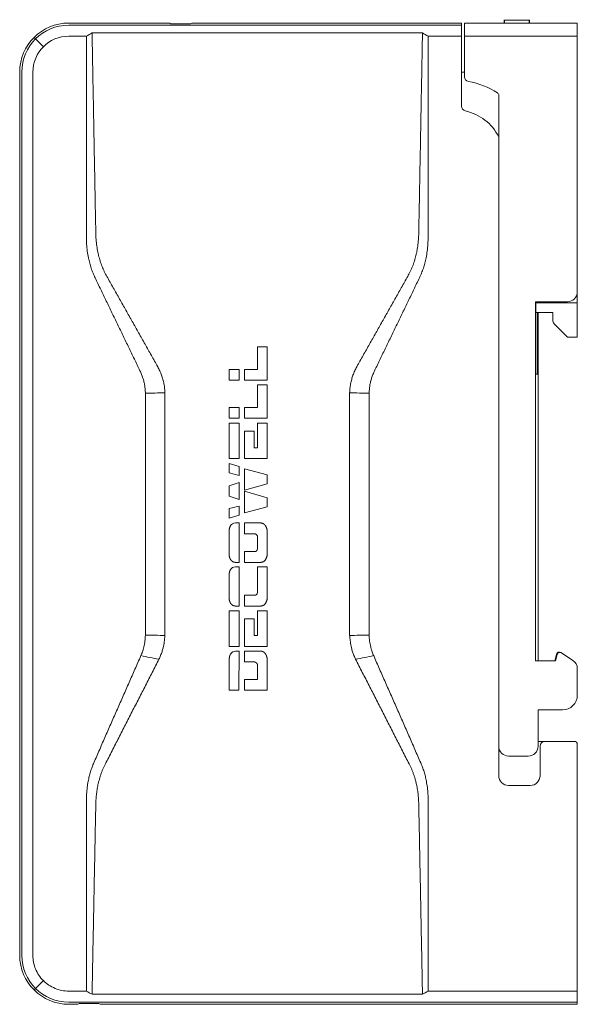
# Model space of a CAD drawing. Header units: millimetres. Extents: x 89 to 260, y 89 to 206.
# Tile 1 of 2: x 89 to 146, y 105 to 206. Entities that reach past the tile are written whole.
import ezdxf

# ---------------------------------------------------------------- set-up
doc = ezdxf.new("R2010")
doc.units = ezdxf.units.MM
doc.layers.add('11', color=7, linetype='Continuous', true_color=0xffffff)

msp = doc.modelspace()

# ---------------------------------------------------------------- linework, layer by layer
at = {"layer": '11', "color": 155, "linetype": 'Continuous', "lineweight": 18}
for p, q in [((138.38, 205.72), (138.38, 205.38)), ((140.96, 205.38), (140.96, 205.72)), ((94.02, 205.38), (104.3, 205.38)), ((94.02, 205.16), (134.02, 205.16)), ((104.3, 205.38), (104.43, 205.29)), ((104.43, 205.29), (106.43, 205.29)), ((106.43, 205.29), (106.56, 205.38)), ((106.56, 205.38), (134.02, 205.38)), ((134.02, 205.38), (134.02, 205.16)), ((134.02, 204.04), (134.02, 205.16)), ((134.32, 204.04), (134.32, 205.38)), ((134.32, 205.38), (145.82, 205.38)), ((138.42, 205.38), (138.42, 205.68)), ((140.92, 205.38), (140.92, 205.68)), ((145.82, 205.38), (145.82, 204.04)), ((121.72, 204.37), (96.39, 204.37)), ((130.05, 204.37), (121.72, 204.37)), ((131.23, 204.04), (130.63, 204.04)), ((134.02, 196.91), (134.02, 204.04)), ((134.32, 199.91), (134.32, 204.04)), ((145.82, 204.04), (134.32, 204.04)), ((145.82, 204.04), (145.82, 177.98)), ((89.02, 110.38), (89.02, 200.38)), ((89.24, 110.38), (89.24, 200.38)), ((90.36, 110.38), (90.36, 200.38)), ((134.02, 200.38), (134.32, 200.38)), ((137.82, 131.68), (137.82, 198.01)), ((137.82, 193.78), (137.82, 128.68)), ((145.8, 177.78), (145.82, 177.78)), ((145.82, 177.78), (145.82, 176.88)), ((144.82, 176.98), (141.55, 176.98)), ((145.82, 176.88), (141.59, 176.88)), ((145.82, 176.88), (145.82, 173.38)), ((143.32, 175.09), (143.32, 175.88)), ((144.82, 173.38), (143.47, 174.74)), ((145.82, 173.38), (144.82, 173.38)), ((114.23, 172.38), (113.25, 172.38)), ((113.25, 172.38), (113.25, 170.07)), ((114.23, 168.97), (114.23, 172.38)), ((111.36, 170.07), (110.36, 170.07)), ((110.36, 170.07), (110.36, 168.97)), ((111.36, 168.97), (111.36, 170.07)), ((111.91, 170.07), (111.91, 168.97)), ((113.25, 170.07), (111.91, 170.07)), ((141.61, 169.61), (141.76, 169.61)), ((110.36, 168.97), (111.36, 168.97)), ((111.91, 168.97), (114.23, 168.97)), ((114.23, 168.51), (113.25, 168.51)), ((113.25, 168.51), (113.25, 166.2)), ((114.23, 165.11), (114.23, 168.51)), ((111.36, 166.2), (110.36, 166.2)), ((110.36, 166.2), (110.36, 165.11)), ((111.36, 165.11), (111.36, 166.2)), ((111.91, 166.2), (111.91, 165.11)), ((113.25, 166.2), (111.91, 166.2)), ((110.36, 165.11), (111.36, 165.11)), ((111.36, 164.61), (110.36, 164.61)), ((110.36, 164.61), (110.36, 161)), ((111.36, 161), (111.36, 164.61)), ((111.91, 165.11), (114.23, 165.11)), ((114.23, 164.61), (113.25, 164.61)), ((113.25, 164.61), (113.25, 162.09)), ((114.23, 161), (114.23, 164.61)), ((111.92, 163.79), (111.92, 161)), ((112.91, 163.79), (111.92, 163.79)), ((112.91, 162.09), (112.91, 163.79)), ((113.25, 162.09), (112.91, 162.09)), ((110.36, 161), (111.36, 161)), ((111.92, 161), (114.23, 161)), ((111.38, 160.2), (110.36, 160.49)), ((110.36, 160.49), (110.36, 159.53)), ((111.38, 159.28), (111.38, 160.2)), ((111.91, 159.94), (111.91, 157.76)), ((114.23, 159.33), (111.91, 159.94)), ((110.36, 159.53), (111.38, 159.28)), ((111.38, 158.56), (110.36, 158.23)), ((111.38, 156.82), (111.38, 158.56)), ((114.23, 158.42), (114.23, 159.33)), ((110.36, 158.23), (110.36, 157.17)), ((111.91, 157.76), (114.23, 158.42)), ((114.23, 157.01), (111.91, 157.67)), ((111.91, 157.67), (111.91, 155.47)), ((110.36, 157.17), (111.38, 156.82)), ((114.23, 156.09), (114.23, 157.01)), ((111.36, 156.15), (110.36, 155.9)), ((110.36, 155.9), (110.36, 154.93)), ((111.36, 155.23), (111.36, 156.15)), ((111.91, 155.47), (114.23, 156.09)), ((110.36, 154.93), (111.36, 155.23)), ((110.36, 153.65), (110.36, 151.2)), ((111.36, 154.43), (110.99, 154.43)), ((111.36, 150.42), (111.36, 154.43)), ((113.57, 154.43), (111.91, 154.43)), ((111.91, 154.43), (111.91, 153.34)), ((114.23, 151.2), (114.23, 153.65)), ((111.91, 153.34), (112.91, 153.34)), ((113.25, 153.01), (113.25, 151.78)), ((112.91, 151.51), (111.91, 151.51)), ((111.91, 151.51), (111.91, 150.42)), ((113.25, 151.78), (113.22, 151.71)), ((111.36, 149.95), (110.99, 149.95)), ((111.01, 150.42), (111.36, 150.42)), ((111.36, 145.97), (111.36, 149.95)), ((111.91, 150.42), (113.57, 150.42)), ((114.23, 149.95), (113.25, 149.95)), ((113.25, 149.95), (113.25, 147.33)), ((114.23, 146.75), (114.23, 149.95)), ((110.36, 149.17), (110.36, 146.75)), ((112.91, 147.06), (111.91, 147.06)), ((111.91, 147.06), (111.91, 145.97)), ((113.25, 147.33), (113.22, 147.26)), ((111.01, 145.97), (111.36, 145.97)), ((111.91, 145.97), (113.57, 145.97)), ((111.36, 145.47), (110.36, 145.47)), ((110.36, 145.47), (110.36, 141.86)), ((111.36, 141.86), (111.36, 145.47)), ((112.91, 144.65), (111.92, 144.65)), ((111.92, 144.65), (111.92, 141.86)), ((112.91, 142.95), (112.91, 144.65)), ((113.25, 145.47), (113.25, 142.95)), ((114.23, 145.47), (113.25, 145.47)), ((114.23, 141.86), (114.23, 145.47)), ((113.25, 142.95), (112.91, 142.95)), ((110.36, 141.86), (111.36, 141.86)), ((111.92, 141.86), (114.23, 141.86)), ((110.37, 140.58), (110.36, 137.38)), ((111.36, 141.37), (111, 141.37)), ((111.35, 137.38), (111.36, 141.37)), ((113.57, 141.37), (111.91, 141.37)), ((111.91, 141.37), (111.91, 140.27)), ((114.23, 137.38), (114.23, 140.58)), ((143.7, 141.06), (143.52, 140.38)), ((143.76, 141.02), (143.59, 140.38)), ((144.16, 141.23), (144.22, 141.19)), ((145.37, 140.43), (144.22, 141.19)), ((111.91, 140.27), (112.91, 140.27)), ((113.25, 139.95), (113.25, 138.48)), ((143.59, 140.38), (141.55, 140.38)), ((145.82, 136.88), (145.82, 139.59)), ((113.25, 138.48), (111.91, 138.48)), ((111.91, 138.48), (111.91, 137.38)), ((110.36, 137.38), (111.35, 137.38)), ((111.91, 137.38), (114.23, 137.38)), ((141.82, 135.38), (144.32, 135.38)), ((142.52, 132.18), (141.82, 132.18)), ((145.52, 132.18), (142.52, 132.18)), ((145.82, 131.88), (145.82, 106.72)), ((140.82, 130.68), (138.82, 130.68)), ((141.02, 127.68), (138.82, 127.68)), ((94.02, 106.72), (95.81, 106.72)), ((96.39, 106.4), (121.72, 106.4)), ((121.72, 106.4), (130.05, 106.4)), ((130.63, 106.72), (145.82, 106.72)), ((145.82, 106.72), (145.82, 105.6)), ((145.82, 105.6), (94.02, 105.6)), ((94.95, 105.38), (94.02, 105.38)), ((95.08, 105.47), (94.95, 105.38)), ((97.08, 105.47), (95.08, 105.47)), ((97.21, 105.38), (97.08, 105.47)), ((145.82, 105.38), (97.21, 105.38)), ((145.82, 105.6), (145.82, 105.38))]:
    msp.add_line(p, q, dxfattribs=at)
at = {"layer": '11', "color": 155, "linetype": 'Continuous', "lineweight": 13}
for p, q in [((90.64, 203.76), (90.48, 203.92)), ((91.43, 202.97), (90.64, 203.76)), ((90.64, 107), (91.43, 107.8)), ((90.48, 106.85), (90.64, 107))]:
    msp.add_line(p, q, dxfattribs=at)
at = {"layer": '11', "color": 155, "linetype": 'Continuous', "lineweight": 18}
for centre, radius, start, end in [((94.02, 200.38), 5, 90, 180), ((94.02, 200.38), 4.78, 90, 180), ((94.02, 200.38), 3.66, 90, 180), ((134.82, 199.91), 0.5, 180, 259.9545), ((133.33, 191.51), 8.03, 57.1983, 79.9545), ((137.52, 198.01), 0.3, 0, 57.1983), ((134.52, 196.91), 0.5, 180, 257.5961), ((133.33, 191.51), 5.03, 26.86, 77.5961), ((144.82, 177.98), 1, 270, 0), ((143.82, 175.09), 0.5, 180, 225), ((110.99, 153.86), 0.571, 90, 148.5718), ((110.99, 149.38), 0.571, 90, 148.5716), ((111, 140.79), 0.571, 90, 148.5714), ((144.82, 139.59), 1, 0, 56.5601), ((144.32, 136.88), 1.5, 270, 0), ((138.82, 131.68), 1, 180, 270), ((140.82, 131.68), 1, 270, 0), ((142.52, 131.68), 0.5, 90, 180), ((145.52, 131.88), 0.3, 0, 90), ((138.82, 128.68), 1, 180, 270), ((141.02, 128.68), 1, 270, 360), ((94.02, 110.38), 5, 180, 270), ((94.02, 110.38), 4.78, 180, 270)]:
    msp.add_arc(centre, radius, start, end, dxfattribs=at)
for centre in [(143.99, 140.98), (144.05, 140.94)]:
    msp.add_ellipse(centre, major_axis=(-0.25, 0.165), ratio=0.999958, start_param=4.712389, end_param=6.605009, dxfattribs=at)
for points, degree in [([(138.42, 205.68), (139.25, 205.68), (140.09, 205.68), (140.92, 205.68)], 3), ([(94.02, 204.04), (95.81, 204.04)], 1), ([(96.39, 204.37), (96.2, 204.26), (96.01, 204.15), (95.81, 204.04)], 3), ([(95.81, 204.04), (95.81, 183.59)], 1), ([(96.77, 183.99), (96.39, 204.37)], 1), ([(130.05, 204.37), (129.67, 183.99)], 1), ([(130.63, 204.04), (130.43, 204.15), (130.24, 204.26), (130.05, 204.37)], 3), ([(130.63, 183.59), (130.63, 204.04)], 1), ([(134.02, 204.04), (131.23, 204.04)], 1), ([(96.7, 179.41), (101.27, 169.95)], 1), ([(103.08, 170.36), (97.9, 179.55)], 1), ([(128.54, 179.55), (123.36, 170.36)], 1), ([(125.17, 169.95), (129.74, 179.41)], 1), ([(141.55, 176.98), (141.55, 167.66), (141.55, 158.35), (141.55, 149.03)], 3), ([(141.59, 176.98), (141.59, 174.69), (141.59, 172.4), (141.59, 170.11)], 3), ([(141.59, 175.88), (143.32, 175.88)], 1), ([(141.78, 175.88), (141.78, 173.96), (141.78, 172.03), (141.78, 170.11)], 3), ([(103.82, 167.69), (103.15, 167.68), (102.48, 167.67), (101.82, 167.65)], 3), ([(101.82, 167.65), (101.82, 149.03)], 1), ([(103.82, 149.03), (103.82, 167.69)], 1), ([(122.63, 149.03), (122.63, 167.69)], 1), ([(122.63, 167.69), (123.29, 167.68), (123.95, 167.67), (124.62, 167.65)], 3), ([(124.62, 149.03), (124.62, 167.65)], 1), ([(110.5, 154.16), (110.36, 153.94), (110.36, 153.65)], 2), ([(112.91, 153.34), (113.03, 153.34), (113.14, 153.23)], 2), ([(113.14, 153.23), (113.25, 153.12), (113.25, 153.01)], 2), ([(113.22, 151.71), (113.14, 151.51), (112.91, 151.51)], 2), ([(110.36, 151.2), (110.36, 150.92), (110.51, 150.69)], 2), ([(110.51, 150.69), (110.69, 150.42), (111.01, 150.42)], 2), ([(113.57, 150.42), (114.01, 150.42), (114.19, 150.99)], 2), ([(114.19, 150.99), (114.23, 151.14), (114.23, 151.2)], 2), ([(110.5, 149.68), (110.36, 149.46), (110.36, 149.17)], 2), ([(101.82, 149.03), (101.82, 143.01)], 1), ([(103.82, 142.97), (103.82, 149.03)], 1), ([(122.63, 149.03), (122.63, 142.97)], 1), ([(124.62, 149.03), (124.62, 143.01)], 1), ([(141.55, 149.03), (141.55, 146.15), (141.55, 143.26), (141.55, 140.38)], 3), ([(110.36, 146.75), (110.36, 146.47), (110.51, 146.24)], 2), ([(113.22, 147.26), (113.14, 147.06), (112.91, 147.06)], 2), ([(113.57, 145.97), (114.01, 145.97), (114.19, 146.54)], 2), ([(114.19, 146.54), (114.23, 146.69), (114.23, 146.75)], 2), ([(110.51, 146.24), (110.69, 145.97), (111.01, 145.97)], 2), ([(101.82, 143.01), (102.48, 143), (103.15, 142.98), (103.82, 142.97)], 3), ([(124.62, 143.01), (123.96, 143), (123.29, 142.98), (122.63, 142.97)], 3), ([(101.36, 140.91), (96.57, 130)], 1), ([(97.75, 129.88), (103.2, 140.54)], 1), ([(103.2, 140.54), (102.59, 140.66), (101.98, 140.79), (101.36, 140.91)], 3), ([(110.51, 141.09), (110.37, 140.87), (110.37, 140.58)], 2), ([(123.24, 140.54), (123.85, 140.66), (124.46, 140.79), (125.08, 140.91)], 3), ([(123.24, 140.54), (128.69, 129.88)], 1), ([(129.87, 130), (125.08, 140.91)], 1), ([(112.91, 140.27), (113.03, 140.27), (113.14, 140.16)], 2), ([(113.14, 140.16), (113.25, 140.05), (113.25, 139.95)], 2), ([(141.82, 135.38), (141.82, 134.15), (141.82, 132.91), (141.82, 131.68)], 3), ([(142.02, 131.68), (142.02, 130.68), (142.02, 129.68), (142.02, 128.68)], 3), ([(95.81, 126.14), (95.81, 106.72)], 1), ([(96.39, 106.4), (96.77, 125.77)], 1), ([(129.67, 125.77), (130.05, 106.4)], 1), ([(130.63, 106.72), (130.63, 126.14)], 1), ([(96.39, 106.4), (96.2, 106.51), (96.01, 106.62), (95.81, 106.72)], 3), ([(130.63, 106.72), (130.43, 106.62), (130.24, 106.51), (130.05, 106.4)], 3)]:
    msp.add_open_spline(points, degree=degree, dxfattribs=at)
for points, degree, knots in [([(97.9, 179.55), (97.81, 179.71), (97.63, 180.05), (97.4, 180.58), (97.21, 181.13), (97.08, 181.61), (96.98, 182.01), (96.92, 182.33), (96.87, 182.65), (96.83, 182.98), (96.8, 183.31), (96.78, 183.64), (96.77, 183.87), (96.77, 183.99)], 3, [0, 0, 0, 0, 0.123664, 0.247364, 0.372363, 0.499901, 0.569341, 0.639219, 0.709683, 0.780867, 0.8529, 0.925907, 1, 1, 1, 1]), ([(129.67, 183.99), (129.67, 183.87), (129.66, 183.64), (129.64, 183.31), (129.61, 182.98), (129.57, 182.65), (129.52, 182.33), (129.46, 182.01), (129.36, 181.61), (129.23, 181.13), (129.04, 180.58), (128.81, 180.05), (128.63, 179.71), (128.54, 179.55)], 3, [0, 0, 0, 0, 0.074093, 0.1471, 0.219133, 0.290317, 0.360781, 0.430659, 0.500099, 0.627637, 0.752636, 0.876336, 1, 1, 1, 1]), ([(95.81, 183.59), (95.82, 183.34), (95.83, 182.86), (95.9, 182.14), (95.99, 181.58), (96.08, 181.18), (96.15, 180.91), (96.22, 180.65), (96.3, 180.39), (96.39, 180.14), (96.49, 179.89), (96.59, 179.65), (96.67, 179.49), (96.7, 179.41)], 3, [0, 0, 0, 0, 0.171017, 0.337213, 0.499956, 0.564175, 0.627622, 0.690434, 0.75275, 0.814717, 0.87648, 0.938191, 1, 1, 1, 1]), ([(129.74, 179.41), (129.77, 179.49), (129.85, 179.65), (129.95, 179.89), (130.05, 180.14), (130.14, 180.39), (130.22, 180.65), (130.29, 180.91), (130.36, 181.18), (130.45, 181.58), (130.54, 182.14), (130.61, 182.86), (130.62, 183.34), (130.63, 183.59)], 3, [0, 0, 0, 0, 0.061809, 0.12352, 0.185283, 0.24725, 0.309566, 0.372378, 0.435825, 0.500044, 0.662787, 0.828983, 1, 1, 1, 1]), ([(141.82, 149.03), (141.82, 152.17), (141.82, 155.32), (141.82, 161.54), (141.82, 164.63), (141.82, 170.44), (141.82, 173.16), (141.82, 175.88)], 3, [0, 0, 0, 0, 0.351054, 0.351054, 0.696013, 0.696013, 1, 1, 1, 1]), ([(101.27, 169.95), (101.33, 169.82), (101.44, 169.58), (101.57, 169.2), (101.66, 168.89), (101.72, 168.63), (101.76, 168.44), (101.78, 168.24), (101.8, 168.04), (101.82, 167.85), (101.82, 167.72), (101.82, 167.65)], 3, [0, 0, 0, 0, 0.17245, 0.339278, 0.500048, 0.58451, 0.668582, 0.752214, 0.835355, 0.917963, 1, 1, 1, 1]), ([(103.82, 167.69), (103.81, 167.85), (103.79, 168.15), (103.72, 168.61), (103.63, 168.99), (103.55, 169.28), (103.47, 169.5), (103.39, 169.71), (103.29, 169.93), (103.19, 170.14), (103.11, 170.29), (103.08, 170.36)], 3, [0, 0, 0, 0, 0.164604, 0.331393, 0.499893, 0.579468, 0.660688, 0.743456, 0.827669, 0.91322, 1, 1, 1, 1]), ([(123.36, 170.36), (123.33, 170.29), (123.25, 170.14), (123.15, 169.93), (123.05, 169.71), (122.97, 169.5), (122.9, 169.28), (122.81, 168.99), (122.72, 168.61), (122.65, 168.15), (122.63, 167.85), (122.63, 167.69)], 3, [0, 0, 0, 0, 0.08678, 0.172331, 0.256544, 0.339312, 0.420532, 0.500107, 0.668607, 0.835396, 1, 1, 1, 1]), ([(124.62, 167.65), (124.62, 167.72), (124.62, 167.85), (124.64, 168.04), (124.66, 168.24), (124.68, 168.44), (124.72, 168.63), (124.78, 168.89), (124.87, 169.2), (125, 169.58), (125.11, 169.82), (125.17, 169.95)], 3, [0, 0, 0, 0, 0.082037, 0.164645, 0.247786, 0.331418, 0.41549, 0.499952, 0.660722, 0.82755, 1, 1, 1, 1]), ([(141.61, 169.61), (141.61, 169.61), (141.61, 169.61), (141.61, 169.61), (141.6, 169.62), (141.6, 169.62), (141.6, 169.63), (141.6, 169.64), (141.6, 169.66), (141.6, 169.67), (141.6, 169.7), (141.6, 169.71), (141.6, 169.73), (141.6, 169.74), (141.6, 169.78), (141.59, 169.8), (141.59, 169.84), (141.59, 169.86), (141.59, 169.89), (141.59, 169.91), (141.59, 169.95), (141.59, 169.98), (141.59, 169.99), (141.59, 170.04), (141.59, 170.07), (141.59, 170.11)], 3, [0, 0, 0, 0, 0.0625, 0.0625, 0.125, 0.1875, 0.1875, 0.25, 0.25, 0.375, 0.375, 0.4375, 0.4375, 0.5, 0.5, 0.625, 0.625, 0.6875, 0.6875, 0.75, 0.8125, 0.8125, 0.875, 0.875, 1, 1, 1, 1]), ([(141.78, 170.11), (141.78, 170.09), (141.78, 170.07), (141.78, 170.04), (141.78, 170.01), (141.78, 169.98), (141.78, 169.95), (141.78, 169.93), (141.78, 169.88), (141.78, 169.86), (141.78, 169.82), (141.78, 169.8), (141.78, 169.78), (141.78, 169.76), (141.78, 169.73), (141.77, 169.71), (141.77, 169.68), (141.77, 169.67), (141.77, 169.66), (141.77, 169.64), (141.77, 169.63), (141.77, 169.62), (141.77, 169.62), (141.77, 169.61), (141.76, 169.61), (141.76, 169.61)], 3, [0, 0, 0, 0, 0.0625, 0.0625, 0.125, 0.1875, 0.1875, 0.25, 0.25, 0.375, 0.375, 0.4375, 0.4375, 0.5, 0.5, 0.625, 0.625, 0.6875, 0.6875, 0.75, 0.8125, 0.8125, 0.875, 0.875, 1, 1, 1, 1]), ([(114.22, 153.74), (114.15, 154.04), (114.01, 154.21), (113.84, 154.43), (113.57, 154.43)], 2, [0, 0, 0, 0.5, 0.5, 1, 1, 1]), ([(114.23, 153.65), (114.23, 153.67), (114.23, 153.7), (114.22, 153.72), (114.22, 153.74)], 2, [0, 0, 0, 0.5, 0.5, 1, 1, 1]), ([(141.82, 140.38), (141.82, 141.1), (141.82, 141.82), (141.82, 143.26), (141.82, 143.99), (141.82, 146.15), (141.82, 147.59), (141.82, 149.03)], 3, [0, 0, 0, 0, 0.25, 0.25, 0.5, 0.5, 1, 1, 1, 1]), ([(101.82, 143.01), (101.82, 142.91), (101.81, 142.7), (101.78, 142.39), (101.74, 142.09), (101.67, 141.79), (101.59, 141.52), (101.52, 141.29), (101.44, 141.1), (101.39, 140.98), (101.36, 140.91)], 3, [0, 0, 0, 0, 0.142318, 0.285, 0.4278, 0.569022, 0.713855, 0.812673, 0.908343, 1, 1, 1, 1]), ([(103.2, 140.54), (103.26, 140.67), (103.38, 140.92), (103.52, 141.31), (103.63, 141.68), (103.7, 142.03), (103.74, 142.29), (103.76, 142.5), (103.78, 142.66), (103.8, 142.81), (103.81, 142.92), (103.82, 142.97)], 3, [0, 0, 0, 0, 0.16592, 0.331237, 0.49964, 0.618164, 0.749774, 0.812313, 0.874863, 0.937435, 1, 1, 1, 1]), ([(122.63, 142.97), (122.63, 142.92), (122.64, 142.81), (122.66, 142.66), (122.68, 142.5), (122.71, 142.29), (122.74, 142.03), (122.82, 141.68), (122.92, 141.31), (123.06, 140.92), (123.18, 140.67), (123.24, 140.54)], 3, [0, 0, 0, 0, 0.062565, 0.125137, 0.187687, 0.250226, 0.381836, 0.50036, 0.668763, 0.83408, 1, 1, 1, 1]), ([(125.08, 140.91), (125.05, 140.98), (125, 141.1), (124.93, 141.29), (124.85, 141.52), (124.77, 141.79), (124.71, 142.09), (124.66, 142.39), (124.63, 142.7), (124.62, 142.91), (124.62, 143.01)], 3, [0, 0, 0, 0, 0.091657, 0.187327, 0.286145, 0.430978, 0.5722, 0.715, 0.857682, 1, 1, 1, 1]), ([(114.22, 140.68), (114.15, 140.98), (114.01, 141.15), (113.84, 141.37), (113.57, 141.37)], 2, [0, 0, 0, 0.5, 0.5, 1, 1, 1]), ([(114.23, 140.58), (114.23, 140.6), (114.23, 140.63), (114.22, 140.65), (114.22, 140.68)], 2, [0, 0, 0, 0.5, 0.5, 1, 1, 1]), ([(96.57, 130), (96.51, 129.85), (96.39, 129.55), (96.23, 129.08), (96.1, 128.6), (96, 128.17), (95.94, 127.79), (95.89, 127.47), (95.86, 127.14), (95.83, 126.81), (95.82, 126.48), (95.82, 126.25), (95.81, 126.14)], 3, [0, 0, 0, 0, 0.123708, 0.247603, 0.372667, 0.499839, 0.581264, 0.663246, 0.745958, 0.829559, 0.914196, 1, 1, 1, 1]), ([(96.77, 125.77), (96.78, 125.96), (96.79, 126.32), (96.84, 126.85), (96.92, 127.37), (97, 127.82), (97.1, 128.19), (97.18, 128.48), (97.27, 128.77), (97.38, 129.06), (97.49, 129.34), (97.61, 129.61), (97.7, 129.79), (97.75, 129.88)], 3, [0, 0, 0, 0, 0.128361, 0.254082, 0.377739, 0.499977, 0.572971, 0.645128, 0.716633, 0.787678, 0.858457, 0.929166, 1, 1, 1, 1]), ([(128.69, 129.88), (128.74, 129.79), (128.83, 129.61), (128.95, 129.34), (129.06, 129.06), (129.17, 128.77), (129.26, 128.48), (129.34, 128.19), (129.44, 127.82), (129.53, 127.37), (129.6, 126.85), (129.65, 126.32), (129.66, 125.96), (129.67, 125.77)], 3, [0, 0, 0, 0, 0.070834, 0.141543, 0.212322, 0.283367, 0.354872, 0.427029, 0.500023, 0.622261, 0.745918, 0.871639, 1, 1, 1, 1]), ([(130.63, 126.14), (130.63, 126.25), (130.62, 126.48), (130.61, 126.81), (130.58, 127.14), (130.55, 127.47), (130.5, 127.79), (130.44, 128.17), (130.35, 128.6), (130.21, 129.08), (130.06, 129.55), (129.93, 129.85), (129.87, 130)], 3, [0, 0, 0, 0, 0.085804, 0.170441, 0.254042, 0.336754, 0.418736, 0.500161, 0.627333, 0.752397, 0.876292, 1, 1, 1, 1]), ([(94.02, 106.72), (93.54, 106.72), (93.06, 106.82), (92.18, 107.19), (91.77, 107.46), (91.09, 108.13), (90.82, 108.54), (90.46, 109.42), (90.36, 109.9), (90.36, 110.38)], 3, [0, 0, 0, 0, 0.25, 0.25, 0.5, 0.5, 0.75, 0.75, 1, 1, 1, 1])]:
    msp.add_open_spline(points, degree=degree, knots=knots, dxfattribs=at)

doc.saveas('drawing.dxf')
